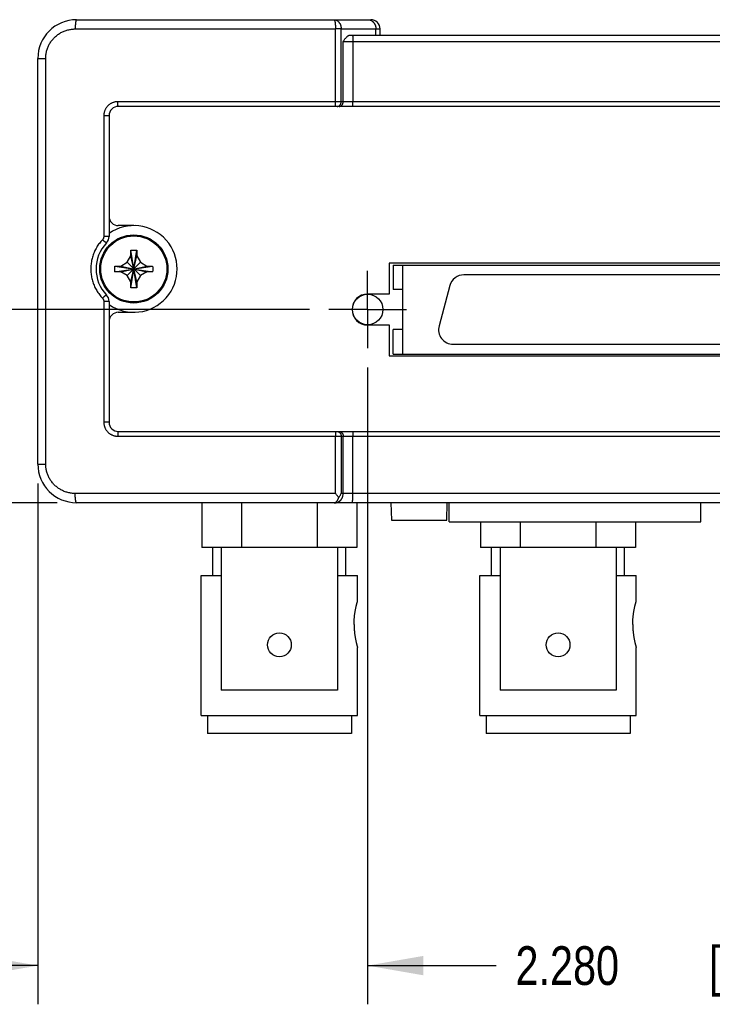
# Model space of a CAD drawing. Header units: inches. Extents: x 0 to 34, y 0 to 22.
# Tile 18 of 21: x 17.2 to 19.4, y 17.1 to 20.2. Entities that reach past the tile are written whole.
import ezdxf

# ---------------------------------------------------------------- set-up
doc = ezdxf.new("R2010")
doc.units = ezdxf.units.IN
doc.header["$LTSCALE"] = 1.87
doc.header["$MEASUREMENT"] = 0
doc.linetypes.add('CENTER', pattern=[0.6, 0.375, -0.075, 0.075, -0.075])
doc.layers.get('0').update_dxf_attribs({"linetype": 'CONTINUOUS'})
doc.layers.add('DEFAULT_1', color=7, linetype='CENTER')
doc.layers.add('DIMENSIONS', color=7, linetype='CONTINUOUS')
doc.styles.get("Standard").update_dxf_attribs({"font": 'txt', "width": 0.8})
doc.dimstyles.new('DIMSTYLE_2', dxfattribs={"dimtxt": 0.125, "dimasz": 0.18, "dimexe": 0.18, "dimexo": 0.0625, "dimgap": 0.09, "dimtad": 0, "dimtih": 1, "dimtoh": 1, "dimdec": 3, "dimzin": 4, "dimdsep": 46, "dimtxsty": 'STANDARD', "dimblk": '_FILLED', "dimblk1": '_FILLED', "dimblk2": '_FILLED', "dimcen": 0.09, "dimadec": 0, "dimazin": 0, "dimtp": 0.01, "dimtm": 0.01, "dimtfac": 1, "dimtdec": 3, "dimtofl": 0, "dimtmove": 0, "dimatfit": 3, "dimldrblk": '_FILLED', "dimfxl": 1, "dimtolj": 1, "dimtzin": 4, "dimarcsym": 0})

# ---------------------------------------------------------------- blocks, each defined once
blk = doc.blocks.new('_FILLED')
at = {"color": 0, "linetype": 'BYBLOCK'}
blk.add_solid([(0, 0), (-1, 0.174), (-1, -0.174)], dxfattribs=at)
blk = doc.blocks.new('*D25')
at = {"layer": 'DIMENSIONS', "color": 2, "linetype": 'CONTINUOUS'}
for p, q in [((18.3064, 19.1236), (18.3064, 17.0674)), ((17.2414, 18.7497), (17.2414, 17.0674)), ((17.2414, 17.1924), (16.8697, 17.1924)), ((18.3064, 17.1924), (18.6664, 17.1924))]:
    blk.add_line(p, q, dxfattribs=at)
at = {"layer": 'DIMENSIONS', "color": 2, "linetype": 'CONTINUOUS', "xscale": 0.18, "yscale": 0.18, "zscale": 0.18}
blk.add_blockref('_FILLED', (17.2414, 17.1924), dxfattribs=at)
at = {"layer": 'DIMENSIONS', "color": 2, "linetype": 'CONTINUOUS', "xscale": 0.18, "yscale": 0.18, "zscale": 0.18, "rotation": 180}
blk.add_blockref('_FILLED', (18.3064, 17.1924), dxfattribs=at)
at = {"layer": 'DIMENSIONS', "color": 2, "linetype": 'CONTINUOUS', "width": 0.8}
for s, p in [('1.065', (15.4822, 17.1299)), ('[', (16.1072, 17.1299)), ('27.05', (16.2072, 17.1299)), (']', (16.7072, 17.1299))]:
    blk.add_text(s, height=0.125, dxfattribs=at).set_placement(p)
blk = doc.blocks.new('*D26')
at = {"layer": 'DIMENSIONS', "color": 2, "linetype": 'CONTINUOUS'}
for p, q in [((18.3064, 19.1236), (18.3064, 17.0674)), ((20.5864, 19.1236), (20.5864, 17.0674)), ((18.3064, 17.1924), (18.7214, 17.1924)), ((20.5864, 17.1924), (20.1714, 17.1924))]:
    blk.add_line(p, q, dxfattribs=at)
at = {"layer": 'DIMENSIONS', "color": 2, "linetype": 'CONTINUOUS', "xscale": 0.18, "yscale": 0.18, "zscale": 0.18, "rotation": 180}
blk.add_blockref('_FILLED', (18.3064, 17.1924), dxfattribs=at)
at = {"layer": 'DIMENSIONS', "color": 2, "linetype": 'CONTINUOUS', "xscale": 0.18, "yscale": 0.18, "zscale": 0.18}
blk.add_blockref('_FILLED', (20.5864, 17.1924), dxfattribs=at)
at = {"layer": 'DIMENSIONS', "color": 2, "linetype": 'CONTINUOUS', "width": 0.8}
for s, p in [('2.280', (18.7839, 17.1299)), ('[', (19.4089, 17.1299)), ('57.91', (19.5089, 17.1299)), (']', (20.0089, 17.1299))]:
    blk.add_text(s, height=0.125, dxfattribs=at).set_placement(p)
blk = doc.blocks.new('*D27')
at = {"layer": 'DIMENSIONS', "color": 2, "linetype": 'CONTINUOUS'}
for p, q in [((16.4914, 19.3112), (16.4914, 19.6712)), ((18.1188, 19.3112), (16.3664, 19.3112)), ((17.3039, 18.6872), (16.3664, 18.6872)), ((16.4914, 18.6872), (16.4914, 18.3272))]:
    blk.add_line(p, q, dxfattribs=at)
at = {"layer": 'DIMENSIONS', "color": 2, "linetype": 'CONTINUOUS', "xscale": 0.18, "yscale": 0.18, "zscale": 0.18}
for p, rotation in [((16.4914, 19.3112), 270), ((16.4914, 18.6872), 90)]:
    blk.add_blockref('_FILLED', p, dxfattribs=dict(at, rotation=rotation))
at = {"layer": 'DIMENSIONS', "color": 2, "linetype": 'CONTINUOUS', "width": 0.8}
for s, p in [('.624', (15.8789, 18.9367)), ('[', (16.4039, 18.9367)), ('15.85', (16.5039, 18.9367)), (']', (17.0039, 18.9367))]:
    blk.add_text(s, height=0.125, dxfattribs=at).set_placement(p)

msp = doc.modelspace()

# ---------------------------------------------------------------- linework, layer by layer
at = {"color": 7, "linetype": 'CONTINUOUS'}
for p, q in [((17.3664, 20.2472), (18.3167, 20.2472)), ((17.3622, 20.2172), (18.2026, 20.2172)), ((18.2026, 19.9822), (18.2026, 20.2172)), ((18.2211, 19.9822), (18.2211, 20.2172)), ((18.2211, 20.2172), (18.3467, 20.2172)), ((18.2499, 20.1972), (20.643, 20.1972)), ((18.3333, 20.1972), (18.3333, 20.2172)), ((18.3467, 20.1972), (18.3467, 20.2172)), ((18.2275, 19.9822), (18.2275, 20.1772)), ((18.2275, 20.1772), (20.6653, 20.1772)), ((18.259, 20.1772), (18.259, 19.9822)), ((17.2414, 18.8122), (17.2414, 20.1222)), ((17.2414, 20.1222), (17.2669, 20.1222)), ((17.2669, 18.8122), (17.2669, 20.1222)), ((21.3933, 19.9822), (17.4995, 19.9822)), ((17.4544, 19.9372), (17.4544, 19.5471)), ((17.4714, 19.9372), (17.4544, 19.9372)), ((17.4714, 19.9372), (17.4714, 19.5471)), ((21.3914, 19.9672), (17.5014, 19.9672)), ((17.5514, 19.5822), (17.5014, 19.5822)), ((17.4714, 19.5471), (17.4544, 19.5471)), ((17.5419, 19.3813), (17.5609, 19.503)), ((17.5609, 19.3813), (17.5419, 19.503)), ((17.5419, 19.4842), (17.5419, 19.5024)), ((17.5609, 19.5024), (17.5609, 19.4842)), ((17.5094, 19.4517), (17.53, 19.4636)), ((17.53, 19.4636), (17.5419, 19.4842)), ((17.53, 19.4208), (17.5728, 19.4636)), ((17.5728, 19.4208), (17.53, 19.4636)), ((17.5419, 19.4002), (17.5609, 19.4842)), ((17.5609, 19.4002), (17.5419, 19.4842)), ((17.5609, 19.4842), (17.5728, 19.4636)), ((17.5728, 19.4636), (17.5934, 19.4517)), ((18.3764, 19.4612), (18.3764, 19.3612)), ((20.5164, 19.4612), (18.3764, 19.4612)), ((17.4906, 19.4516), (17.6123, 19.4327)), ((17.4906, 19.4327), (17.6123, 19.4516)), ((17.4911, 19.4517), (17.5094, 19.4517)), ((17.5094, 19.4327), (17.4911, 19.4327)), ((17.5094, 19.4517), (17.5934, 19.4327)), ((17.5094, 19.4327), (17.5934, 19.4517)), ((17.53, 19.4208), (17.5094, 19.4327)), ((17.5934, 19.4327), (17.5728, 19.4208)), ((17.5934, 19.4517), (17.6117, 19.4517)), ((17.6117, 19.4327), (17.5934, 19.4327)), ((18.3892, 19.4549), (18.3892, 19.3761)), ((18.3892, 19.4549), (20.5038, 19.4549)), ((18.4207, 19.1675), (18.4207, 19.4549)), ((17.5419, 19.4002), (17.53, 19.4208)), ((17.5419, 19.3819), (17.5419, 19.4002)), ((17.5728, 19.4208), (17.5609, 19.4002)), ((17.5609, 19.4002), (17.5609, 19.3819)), ((20.2755, 19.4234), (18.6175, 19.4234)), ((18.4207, 19.3761), (18.3892, 19.3761)), ((18.5719, 19.3883), (18.5371, 19.2584)), ((17.4544, 19.3373), (17.4544, 18.9472)), ((17.4714, 19.3373), (17.4544, 19.3373)), ((17.4714, 19.3373), (17.4714, 18.9472)), ((18.3764, 19.3612), (18.3064, 19.3612)), ((17.5014, 19.3022), (17.5514, 19.3022)), ((18.3064, 19.2612), (18.3764, 19.2612)), ((18.3764, 19.2612), (18.3764, 19.1612)), ((18.3892, 19.1675), (18.3892, 19.2462)), ((18.4207, 19.2462), (18.3892, 19.2462)), ((18.5827, 19.199), (20.3103, 19.199)), ((18.3764, 19.1612), (20.5164, 19.1612)), ((18.3892, 19.1675), (20.5038, 19.1675)), ((17.4714, 18.9472), (17.4544, 18.9472)), ((17.4995, 18.9022), (21.3933, 18.9022)), ((17.5014, 18.9172), (21.3914, 18.9172)), ((18.2026, 18.7172), (18.2026, 18.9022)), ((18.2211, 18.9022), (18.2211, 18.7172)), ((18.2275, 18.7172), (18.2275, 18.9022)), ((18.259, 18.7172), (18.259, 18.9022)), ((17.2414, 18.8122), (17.2669, 18.8122)), ((18.2026, 18.7172), (17.3622, 18.7172)), ((20.6717, 18.7172), (18.2211, 18.7172)), ((21.5264, 18.6872), (17.3664, 18.6872)), ((17.7715, 18.6872), (17.7715, 18.5424)), ((17.8991, 18.6872), (17.8991, 18.5424)), ((18.1439, 18.6872), (18.1439, 18.5424)), ((18.2715, 18.6872), (18.2715, 18.5424)), ((18.3816, 18.6872), (18.3831, 18.6314)), ((18.5621, 18.6314), (18.5634, 18.6872)), ((18.5699, 18.6252), (18.5699, 18.6872)), ((19.3829, 18.6252), (19.3829, 18.6872)), ((18.3831, 18.6314), (18.5621, 18.6314)), ((18.5699, 18.6252), (19.3829, 18.6252)), ((18.6715, 18.6252), (18.6715, 18.5424)), ((18.7991, 18.6252), (18.7991, 18.5424)), ((19.0439, 18.6252), (19.0439, 18.5424)), ((19.1715, 18.6252), (19.1715, 18.5424)), ((18.2715, 18.5424), (17.7715, 18.5424)), ((17.8065, 18.4524), (17.8065, 18.5424)), ((17.834, 18.5424), (17.834, 18.0824)), ((18.209, 18.5424), (18.209, 18.0824)), ((18.2365, 18.4524), (18.2365, 18.5424)), ((19.1715, 18.5424), (18.6715, 18.5424)), ((18.7065, 18.4524), (18.7065, 18.5424)), ((18.734, 18.5424), (18.734, 18.0824)), ((19.109, 18.5424), (19.109, 18.0824)), ((19.1365, 18.4524), (19.1365, 18.5424)), ((17.769, 18.0004), (17.769, 18.4524)), ((17.769, 18.4524), (17.834, 18.4524)), ((18.209, 18.4524), (18.274, 18.4524)), ((18.274, 18.3694), (18.274, 18.4524)), ((18.669, 18.0004), (18.669, 18.4524)), ((18.669, 18.4524), (18.734, 18.4524)), ((19.109, 18.4524), (19.174, 18.4524)), ((19.174, 18.3694), (19.174, 18.4524)), ((18.274, 18.0004), (18.274, 18.2194)), ((19.174, 18.0004), (19.174, 18.2194)), ((18.209, 18.0824), (17.834, 18.0824)), ((19.109, 18.0824), (18.734, 18.0824)), ((17.769, 18.0004), (18.274, 18.0004)), ((17.789, 18.0004), (17.789, 17.9424)), ((18.254, 18.0004), (18.254, 17.9424)), ((18.669, 18.0004), (19.174, 18.0004)), ((18.689, 18.0004), (18.689, 17.9424)), ((19.154, 18.0004), (19.154, 17.9424)), ((18.254, 17.9424), (17.789, 17.9424)), ((19.154, 17.9424), (18.689, 17.9424))]:
    msp.add_line(p, q, dxfattribs=at)
for centre, radius in [((17.5514, 19.4422), 0.11), ((17.5514, 19.4422), 0.1095), ((17.5514, 19.4422), 0.1067), ((18.3066, 19.3112), 0.0492), ((18.0215, 18.2284), 0.0385), ((18.9215, 18.2284), 0.0385)]:
    msp.add_circle(centre, radius, dxfattribs=at)
for centre, radius, start, end in [((17.3664, 20.1222), 0.125, 90, 180), ((18.3167, 20.2172), 0.03, 0, 90), ((17.5014, 19.9372), 0.03, 90, 180), ((17.5014, 19.6122), 0.03, 180, 270), ((17.5514, 19.4422), 0.14, 235.1501, 124.8499), ((17.5514, 19.4422), 0.122, 136.3595, 223.6405), ((17.4414, 19.5471), 0.03, 316.3595, 360), ((18.6175, 19.3761), 0.0472, 90, 165), ((17.4414, 19.3373), 0.03, 0, 43.6405), ((18.3064, 19.3112), 0.05, 90, 270), ((17.5014, 19.2722), 0.03, 90, 180), ((18.5827, 19.2462), 0.0472, 165, 270), ((17.5014, 18.9472), 0.03, 180, 270), ((17.3664, 18.8122), 0.125, 180, 270)]:
    msp.add_arc(centre, radius, start, end, dxfattribs=at)
for points, knots in [([(17.3664, 20.2472), (17.3663, 20.2472), (17.366, 20.2471), (17.3657, 20.2467), (17.3653, 20.2462), (17.365, 20.2455), (17.3647, 20.2446), (17.3644, 20.2435), (17.3641, 20.2422), (17.3638, 20.2408), (17.3635, 20.2392), (17.3633, 20.2374), (17.3631, 20.2355), (17.3629, 20.2335), (17.3627, 20.2314), (17.3625, 20.2292), (17.3624, 20.2269), (17.3623, 20.2245), (17.3622, 20.2221), (17.3622, 20.2196), (17.3622, 20.218), (17.3622, 20.2172)], [0, 0, 0, 0, 0.011781, 0.026778, 0.046647, 0.072019, 0.103085, 0.139828, 0.182112, 0.229726, 0.282396, 0.339803, 0.401585, 0.467342, 0.536647, 0.609043, 0.68405, 0.761169, 0.839886, 0.919674, 1, 1, 1, 1]), ([(18.1982, 20.2472), (18.1988, 20.2472), (18.2001, 20.2471), (18.202, 20.2468), (18.2039, 20.2462), (18.2057, 20.2455), (18.2075, 20.2446), (18.2092, 20.2435), (18.2108, 20.2422), (18.2123, 20.2408), (18.2138, 20.2391), (18.2151, 20.2374), (18.2163, 20.2355), (18.2174, 20.2334), (18.2184, 20.2313), (18.2192, 20.2291), (18.2199, 20.2268), (18.2204, 20.2244), (18.2208, 20.222), (18.221, 20.2196), (18.2211, 20.218), (18.2211, 20.2172)], [0, 0, 0, 0, 0.046126, 0.09207, 0.138497, 0.185567, 0.233399, 0.282074, 0.331758, 0.382566, 0.434542, 0.487588, 0.541661, 0.596706, 0.652645, 0.709364, 0.766749, 0.824673, 0.882962, 0.941451, 1, 1, 1, 1]), ([(18.1982, 20.2472), (18.1983, 20.2472), (18.1986, 20.2471), (18.199, 20.2467), (18.1993, 20.2462), (18.1996, 20.2455), (18.2, 20.2445), (18.2003, 20.2434), (18.2006, 20.2421), (18.2009, 20.2407), (18.2012, 20.2391), (18.2015, 20.2373), (18.2017, 20.2354), (18.2019, 20.2334), (18.2021, 20.2313), (18.2022, 20.2291), (18.2024, 20.2268), (18.2025, 20.2244), (18.2025, 20.222), (18.2026, 20.2196), (18.2026, 20.218), (18.2026, 20.2172)], [0, 0, 0, 0, 0.01241, 0.028313, 0.048753, 0.07458, 0.106135, 0.143451, 0.186309, 0.234426, 0.287492, 0.345174, 0.407082, 0.472785, 0.541842, 0.613806, 0.688199, 0.764521, 0.842269, 0.920936, 1, 1, 1, 1]), ([(18.3073, 20.2472), (18.308, 20.2472), (18.3094, 20.2471), (18.3116, 20.2468), (18.3137, 20.2463), (18.3157, 20.2456), (18.3177, 20.2447), (18.3197, 20.2436), (18.3215, 20.2423), (18.3233, 20.2409), (18.3249, 20.2392), (18.3264, 20.2375), (18.3278, 20.2356), (18.3291, 20.2336), (18.3302, 20.2314), (18.3311, 20.2292), (18.3319, 20.2269), (18.3325, 20.2245), (18.3329, 20.2221), (18.3332, 20.2196), (18.3333, 20.218), (18.3333, 20.2172)], [0, 0, 0, 0, 0.048804, 0.097718, 0.146849, 0.196297, 0.246149, 0.296483, 0.34736, 0.398822, 0.450898, 0.503597, 0.556912, 0.610819, 0.665281, 0.720243, 0.775643, 0.831404, 0.887444, 0.943674, 1, 1, 1, 1]), ([(17.2669, 20.1222), (17.2669, 20.1241), (17.267, 20.128), (17.2676, 20.1339), (17.2685, 20.1398), (17.2698, 20.1456), (17.2714, 20.1513), (17.2734, 20.1569), (17.2758, 20.1624), (17.2785, 20.1677), (17.2815, 20.1728), (17.2848, 20.1778), (17.2885, 20.1825), (17.2924, 20.187), (17.2967, 20.1912), (17.3012, 20.1952), (17.3059, 20.1989), (17.3109, 20.2023), (17.316, 20.2053), (17.3214, 20.2081), (17.3269, 20.2105), (17.3326, 20.2125), (17.3384, 20.2142), (17.3443, 20.2155), (17.3502, 20.2165), (17.3562, 20.217), (17.3602, 20.2172), (17.3622, 20.2172)], [0, 0, 0, 0, 0.039355, 0.078891, 0.118558, 0.158306, 0.198088, 0.237863, 0.277642, 0.317451, 0.357314, 0.397235, 0.43721, 0.477234, 0.517304, 0.557411, 0.59755, 0.637722, 0.677942, 0.718228, 0.758591, 0.799002, 0.839412, 0.879769, 0.920023, 0.960119, 1, 1, 1, 1]), ([(18.2211, 20.2172), (18.2207, 20.2172), (18.22, 20.2172), (18.2189, 20.2172), (18.2176, 20.2172), (18.2163, 20.2172), (18.2148, 20.2172), (18.2132, 20.2172), (18.2116, 20.2172), (18.2098, 20.2172), (18.2081, 20.2172), (18.2063, 20.2172), (18.2044, 20.2172), (18.2032, 20.2172), (18.2026, 20.2172)], [0, 0, 0, 0, 0.053777, 0.115014, 0.183216, 0.257806, 0.338152, 0.423576, 0.513352, 0.606721, 0.702892, 0.801051, 0.900366, 1, 1, 1, 1]), ([(18.2275, 20.1772), (18.2285, 20.1785), (18.2303, 20.1811), (18.233, 20.1847), (18.2355, 20.1878), (18.2378, 20.1904), (18.2399, 20.1925), (18.2419, 20.1941), (18.2437, 20.1953), (18.2453, 20.1961), (18.2469, 20.1967), (18.2484, 20.1971), (18.2494, 20.1972), (18.2499, 20.1972)], [0, 0, 0, 0, 0.161749, 0.307627, 0.436447, 0.547743, 0.642497, 0.723011, 0.791809, 0.851696, 0.904968, 0.953711, 1, 1, 1, 1]), ([(18.2574, 20.1972), (18.2574, 20.1972), (18.2576, 20.197), (18.2577, 20.1968), (18.2578, 20.1963), (18.258, 20.1958), (18.2581, 20.195), (18.2582, 20.1941), (18.2583, 20.1931), (18.2585, 20.1919), (18.2586, 20.1906), (18.2587, 20.1892), (18.2587, 20.1877), (18.2588, 20.186), (18.2589, 20.1844), (18.2589, 20.1826), (18.2589, 20.1808), (18.259, 20.179), (18.259, 20.1778), (18.259, 20.1772)], [0, 0, 0, 0, 0.008372, 0.022893, 0.044977, 0.074828, 0.112342, 0.157273, 0.20928, 0.267946, 0.33279, 0.403272, 0.478801, 0.558743, 0.642422, 0.72913, 0.818134, 0.90868, 1, 1, 1, 1]), ([(17.4995, 19.9822), (17.4984, 19.9822), (17.4961, 19.9821), (17.4927, 19.9817), (17.4894, 19.9811), (17.4861, 19.9802), (17.4829, 19.979), (17.4798, 19.9777), (17.4768, 19.9761), (17.4739, 19.9742), (17.4712, 19.9722), (17.4686, 19.97), (17.4663, 19.9676), (17.4641, 19.965), (17.4621, 19.9623), (17.4603, 19.9595), (17.4587, 19.9565), (17.4574, 19.9534), (17.4563, 19.9502), (17.4555, 19.947), (17.4549, 19.9437), (17.4545, 19.9404), (17.4544, 19.9382), (17.4544, 19.9372)], [0, 0, 0, 0, 0.047942, 0.096034, 0.144189, 0.192321, 0.240385, 0.288398, 0.336376, 0.38432, 0.432224, 0.480062, 0.527797, 0.575423, 0.622996, 0.67058, 0.718195, 0.765766, 0.813205, 0.860426, 0.907348, 0.953895, 1, 1, 1, 1]), ([(17.5014, 19.9672), (17.5013, 19.9672), (17.5012, 19.9672), (17.501, 19.9675), (17.5008, 19.9678), (17.5007, 19.9683), (17.5005, 19.969), (17.5003, 19.9697), (17.5002, 19.9706), (17.5, 19.9716), (17.4999, 19.9727), (17.4998, 19.9739), (17.4997, 19.9751), (17.4996, 19.9764), (17.4996, 19.9778), (17.4995, 19.9792), (17.4995, 19.9807), (17.4995, 19.9817), (17.4995, 19.9822)], [0, 0, 0, 0, 0.013039, 0.031559, 0.05768, 0.091956, 0.134403, 0.184791, 0.242739, 0.307759, 0.379273, 0.456628, 0.539107, 0.625941, 0.716312, 0.809369, 0.904231, 1, 1, 1, 1]), ([(18.2035, 19.9672), (18.2034, 19.9672), (18.2033, 19.9673), (18.2033, 19.9675), (18.2032, 19.9679), (18.2031, 19.9683), (18.203, 19.969), (18.203, 19.9697), (18.2029, 19.9706), (18.2028, 19.9716), (18.2028, 19.9727), (18.2027, 19.9739), (18.2027, 19.9751), (18.2027, 19.9764), (18.2026, 19.9778), (18.2026, 19.9792), (18.2026, 19.9807), (18.2026, 19.9817), (18.2026, 19.9822)], [0, 0, 0, 0, 0.00731, 0.022638, 0.046948, 0.080232, 0.122252, 0.172643, 0.230942, 0.296602, 0.369001, 0.447449, 0.531197, 0.619442, 0.711338, 0.806006, 0.902535, 1, 1, 1, 1]), ([(18.2081, 19.9672), (18.2085, 19.9672), (18.2093, 19.9672), (18.2106, 19.9674), (18.2118, 19.9678), (18.2131, 19.9683), (18.2142, 19.9689), (18.2153, 19.9697), (18.2163, 19.9706), (18.2173, 19.9715), (18.2181, 19.9726), (18.2189, 19.9738), (18.2195, 19.9751), (18.2201, 19.9764), (18.2205, 19.9778), (18.2208, 19.9792), (18.221, 19.9807), (18.2211, 19.9817), (18.2211, 19.9822)], [0, 0, 0, 0, 0.057961, 0.116107, 0.174612, 0.233636, 0.293313, 0.353749, 0.415018, 0.477159, 0.540176, 0.60404, 0.668693, 0.734048, 0.799993, 0.866398, 0.933119, 1, 1, 1, 1]), ([(18.2145, 19.9672), (18.2149, 19.9672), (18.2158, 19.9672), (18.217, 19.9674), (18.2183, 19.9678), (18.2195, 19.9683), (18.2206, 19.9689), (18.2217, 19.9697), (18.2228, 19.9706), (18.2237, 19.9715), (18.2246, 19.9726), (18.2253, 19.9738), (18.226, 19.9751), (18.2265, 19.9764), (18.227, 19.9778), (18.2273, 19.9792), (18.2275, 19.9807), (18.2275, 19.9817), (18.2275, 19.9822)], [0, 0, 0, 0, 0.057961, 0.116107, 0.174612, 0.233636, 0.293313, 0.353749, 0.415018, 0.477159, 0.540176, 0.60404, 0.668693, 0.734048, 0.799993, 0.866398, 0.933119, 1, 1, 1, 1]), ([(18.2578, 19.9672), (18.2578, 19.9672), (18.2579, 19.9673), (18.258, 19.9675), (18.2581, 19.9678), (18.2582, 19.9683), (18.2584, 19.969), (18.2584, 19.9697), (18.2585, 19.9706), (18.2586, 19.9716), (18.2587, 19.9727), (18.2588, 19.9739), (18.2588, 19.9751), (18.2589, 19.9764), (18.2589, 19.9778), (18.2589, 19.9792), (18.259, 19.9807), (18.259, 19.9817), (18.259, 19.9822)], [0, 0, 0, 0, 0.009038, 0.025193, 0.049944, 0.083458, 0.125564, 0.175932, 0.234121, 0.299598, 0.371752, 0.449902, 0.533307, 0.621174, 0.712663, 0.8069, 0.902986, 1, 1, 1, 1]), ([(17.4503, 19.5367), (17.4485, 19.5348), (17.445, 19.531), (17.4402, 19.5249), (17.4356, 19.5186), (17.4315, 19.5121), (17.4277, 19.5053), (17.4244, 19.4984), (17.4214, 19.4912), (17.4188, 19.4839), (17.4167, 19.4765), (17.4149, 19.469), (17.4137, 19.4614), (17.4128, 19.4537), (17.4124, 19.446), (17.4124, 19.4383), (17.4128, 19.4306), (17.4137, 19.4229), (17.415, 19.4153), (17.4167, 19.4078), (17.4188, 19.4004), (17.4214, 19.3931), (17.4244, 19.386), (17.4277, 19.379), (17.4315, 19.3722), (17.4357, 19.3657), (17.4402, 19.3594), (17.445, 19.3533), (17.4485, 19.3495), (17.4503, 19.3476)], [0, 0, 0, 0, 0.037161, 0.074338, 0.111498, 0.148616, 0.185699, 0.222757, 0.259787, 0.29679, 0.333771, 0.370734, 0.407682, 0.44462, 0.481551, 0.518479, 0.55541, 0.592347, 0.629295, 0.666256, 0.703236, 0.740238, 0.777267, 0.814323, 0.851406, 0.888523, 0.925678, 0.962848, 1, 1, 1, 1]), ([(17.4544, 19.5471), (17.4544, 19.5466), (17.4544, 19.5457), (17.4542, 19.5443), (17.4539, 19.5429), (17.4534, 19.5415), (17.4528, 19.5402), (17.4521, 19.5389), (17.4512, 19.5378), (17.4506, 19.537), (17.4503, 19.5367)], [0, 0, 0, 0, 0.121881, 0.246217, 0.372258, 0.499208, 0.626257, 0.752593, 0.877423, 1, 1, 1, 1]), ([(17.4631, 19.5264), (17.4631, 19.5263), (17.4629, 19.5263), (17.4627, 19.5264), (17.4623, 19.5265), (17.4619, 19.5268), (17.4614, 19.5271), (17.4607, 19.5276), (17.46, 19.5281), (17.4592, 19.5287), (17.4584, 19.5294), (17.4575, 19.5301), (17.4565, 19.5309), (17.4555, 19.5318), (17.4545, 19.5327), (17.4535, 19.5337), (17.4524, 19.5347), (17.4513, 19.5357), (17.4506, 19.5364), (17.4503, 19.5367)], [0, 0, 0, 0, 0.00916, 0.024376, 0.047204, 0.07789, 0.11632, 0.162215, 0.215187, 0.274761, 0.340389, 0.411457, 0.487296, 0.567191, 0.650384, 0.736084, 0.823475, 0.911727, 1, 1, 1, 1]), ([(17.5419, 19.503), (17.5435, 19.5031), (17.5467, 19.5031), (17.5514, 19.5032), (17.5561, 19.5031), (17.5593, 19.5031), (17.5609, 19.503)], [0, 0, 0, 0, 0.249818, 0.5, 0.750182, 1, 1, 1, 1]), ([(17.5419, 19.5024), (17.5419, 19.5025), (17.5419, 19.5026), (17.5419, 19.5028), (17.5419, 19.5029), (17.5419, 19.503)], [0, 0, 0, 0, 0.333592, 0.666883, 1, 1, 1, 1]), ([(17.5609, 19.503), (17.5609, 19.5029), (17.5609, 19.5028), (17.5609, 19.5026), (17.5609, 19.5025), (17.5609, 19.5024)], [0, 0, 0, 0, 0.333117, 0.66645, 1, 1, 1, 1]), ([(17.4904, 19.4422), (17.4904, 19.4432), (17.4904, 19.4453), (17.4905, 19.4485), (17.4905, 19.4506), (17.4906, 19.4516)], [0, 0, 0, 0, 0.333651, 0.66705, 1, 1, 1, 1]), ([(17.4906, 19.4327), (17.4905, 19.4337), (17.4905, 19.4358), (17.4904, 19.439), (17.4904, 19.4411), (17.4904, 19.4422)], [0, 0, 0, 0, 0.332959, 0.666356, 1, 1, 1, 1]), ([(17.4906, 19.4516), (17.4906, 19.4516), (17.4908, 19.4516), (17.4909, 19.4517), (17.4911, 19.4517), (17.4911, 19.4517)], [0, 0, 0, 0, 0.333117, 0.666389, 1, 1, 1, 1]), ([(17.4911, 19.4327), (17.4911, 19.4327), (17.4909, 19.4327), (17.4908, 19.4327), (17.4906, 19.4327), (17.4906, 19.4327)], [0, 0, 0, 0, 0.333611, 0.666883, 1, 1, 1, 1]), ([(17.6117, 19.4517), (17.6117, 19.4517), (17.6119, 19.4517), (17.6121, 19.4516), (17.6122, 19.4516), (17.6123, 19.4516)], [0, 0, 0, 0, 0.333611, 0.666883, 1, 1, 1, 1]), ([(17.6123, 19.4327), (17.6122, 19.4327), (17.6121, 19.4327), (17.6119, 19.4327), (17.6117, 19.4327), (17.6117, 19.4327)], [0, 0, 0, 0, 0.333117, 0.666389, 1, 1, 1, 1]), ([(17.6123, 19.4516), (17.6123, 19.4506), (17.6123, 19.4485), (17.6124, 19.4453), (17.6124, 19.4432), (17.6124, 19.4422)], [0, 0, 0, 0, 0.332959, 0.666356, 1, 1, 1, 1]), ([(17.6124, 19.4422), (17.6124, 19.4411), (17.6124, 19.439), (17.6123, 19.4358), (17.6123, 19.4337), (17.6123, 19.4327)], [0, 0, 0, 0, 0.333651, 0.66705, 1, 1, 1, 1]), ([(17.5419, 19.3813), (17.5419, 19.3814), (17.5419, 19.3815), (17.5419, 19.3817), (17.5419, 19.3818), (17.5419, 19.3819)], [0, 0, 0, 0, 0.333117, 0.66645, 1, 1, 1, 1]), ([(17.5609, 19.3813), (17.5593, 19.3813), (17.5561, 19.3812), (17.5514, 19.3811), (17.5467, 19.3812), (17.5435, 19.3813), (17.5419, 19.3813)], [0, 0, 0, 0, 0.249818, 0.5, 0.750182, 1, 1, 1, 1]), ([(17.5609, 19.3819), (17.5609, 19.3818), (17.5609, 19.3817), (17.5609, 19.3815), (17.5609, 19.3814), (17.5609, 19.3813)], [0, 0, 0, 0, 0.333592, 0.666883, 1, 1, 1, 1]), ([(17.4631, 19.358), (17.4631, 19.358), (17.4629, 19.358), (17.4627, 19.3579), (17.4623, 19.3578), (17.4619, 19.3575), (17.4614, 19.3572), (17.4607, 19.3568), (17.46, 19.3562), (17.4592, 19.3556), (17.4584, 19.3549), (17.4575, 19.3542), (17.4565, 19.3534), (17.4555, 19.3525), (17.4545, 19.3516), (17.4535, 19.3506), (17.4524, 19.3496), (17.4513, 19.3486), (17.4506, 19.348), (17.4503, 19.3476)], [0, 0, 0, 0, 0.00916, 0.024375, 0.047203, 0.077887, 0.116316, 0.162209, 0.215179, 0.274752, 0.340377, 0.411444, 0.487284, 0.567179, 0.650373, 0.736074, 0.823468, 0.911724, 1, 1, 1, 1]), ([(17.4503, 19.3476), (17.4506, 19.3473), (17.4512, 19.3466), (17.4521, 19.3454), (17.4528, 19.3442), (17.4534, 19.3428), (17.4539, 19.3415), (17.4542, 19.3401), (17.4544, 19.3387), (17.4544, 19.3377), (17.4544, 19.3373)], [0, 0, 0, 0, 0.122571, 0.247395, 0.373727, 0.500775, 0.627726, 0.753771, 0.878113, 1, 1, 1, 1]), ([(17.4544, 18.9472), (17.4544, 18.9461), (17.4545, 18.9439), (17.4549, 18.9406), (17.4555, 18.9373), (17.4563, 18.9341), (17.4574, 18.9309), (17.4588, 18.9278), (17.4603, 18.9248), (17.4621, 18.922), (17.4641, 18.9193), (17.4663, 18.9167), (17.4687, 18.9143), (17.4712, 18.9121), (17.4739, 18.9101), (17.4768, 18.9082), (17.4798, 18.9066), (17.4829, 18.9053), (17.4861, 18.9041), (17.4894, 18.9033), (17.4927, 18.9026), (17.4961, 18.9022), (17.4984, 18.9022), (17.4995, 18.9022)], [0, 0, 0, 0, 0.046296, 0.093007, 0.14006, 0.187368, 0.234846, 0.2824, 0.329941, 0.377454, 0.425003, 0.472648, 0.52039, 0.568192, 0.616036, 0.663929, 0.711878, 0.759869, 0.80789, 0.855948, 0.90403, 0.952071, 1, 1, 1, 1]), ([(17.5014, 18.9172), (17.5013, 18.9172), (17.5012, 18.9171), (17.501, 18.9168), (17.5008, 18.9165), (17.5007, 18.916), (17.5005, 18.9153), (17.5003, 18.9146), (17.5002, 18.9137), (17.5, 18.9127), (17.4999, 18.9116), (17.4998, 18.9105), (17.4997, 18.9092), (17.4996, 18.9079), (17.4996, 18.9065), (17.4995, 18.9051), (17.4995, 18.9036), (17.4995, 18.9026), (17.4995, 18.9022)], [0, 0, 0, 0, 0.013039, 0.031559, 0.05768, 0.091956, 0.134403, 0.184791, 0.242739, 0.307759, 0.379273, 0.456628, 0.539107, 0.625941, 0.716312, 0.809369, 0.904231, 1, 1, 1, 1]), ([(18.2035, 18.9172), (18.2034, 18.9172), (18.2033, 18.917), (18.2033, 18.9168), (18.2032, 18.9165), (18.2031, 18.916), (18.203, 18.9153), (18.203, 18.9146), (18.2029, 18.9137), (18.2028, 18.9127), (18.2028, 18.9116), (18.2027, 18.9105), (18.2027, 18.9092), (18.2027, 18.9079), (18.2026, 18.9065), (18.2026, 18.9051), (18.2026, 18.9036), (18.2026, 18.9026), (18.2026, 18.9022)], [0, 0, 0, 0, 0.00731, 0.022638, 0.046948, 0.080232, 0.122252, 0.172643, 0.230942, 0.296602, 0.369001, 0.447449, 0.531197, 0.619442, 0.711338, 0.806006, 0.902535, 1, 1, 1, 1]), ([(18.2081, 18.9172), (18.2085, 18.9172), (18.2093, 18.9171), (18.2106, 18.9169), (18.2118, 18.9165), (18.2131, 18.916), (18.2142, 18.9154), (18.2153, 18.9146), (18.2163, 18.9138), (18.2173, 18.9128), (18.2181, 18.9117), (18.2189, 18.9105), (18.2195, 18.9092), (18.2201, 18.9079), (18.2205, 18.9065), (18.2208, 18.9051), (18.221, 18.9036), (18.2211, 18.9026), (18.2211, 18.9022)], [0, 0, 0, 0, 0.057961, 0.116107, 0.174612, 0.233636, 0.293313, 0.353749, 0.415018, 0.477159, 0.540176, 0.60404, 0.668693, 0.734048, 0.799993, 0.866398, 0.933119, 1, 1, 1, 1]), ([(18.2145, 18.9172), (18.2149, 18.9172), (18.2158, 18.9171), (18.217, 18.9169), (18.2183, 18.9165), (18.2195, 18.916), (18.2206, 18.9154), (18.2217, 18.9146), (18.2228, 18.9138), (18.2237, 18.9128), (18.2246, 18.9117), (18.2253, 18.9105), (18.226, 18.9092), (18.2265, 18.9079), (18.227, 18.9065), (18.2273, 18.9051), (18.2275, 18.9036), (18.2275, 18.9026), (18.2275, 18.9022)], [0, 0, 0, 0, 0.057961, 0.116107, 0.174612, 0.233636, 0.293313, 0.353749, 0.415018, 0.477159, 0.540176, 0.60404, 0.668693, 0.734048, 0.799993, 0.866398, 0.933119, 1, 1, 1, 1]), ([(18.2578, 18.9172), (18.2578, 18.9172), (18.2579, 18.9171), (18.258, 18.9168), (18.2581, 18.9165), (18.2582, 18.916), (18.2584, 18.9153), (18.2584, 18.9146), (18.2585, 18.9137), (18.2586, 18.9127), (18.2587, 18.9116), (18.2588, 18.9105), (18.2588, 18.9092), (18.2589, 18.9079), (18.2589, 18.9065), (18.2589, 18.9051), (18.259, 18.9036), (18.259, 18.9026), (18.259, 18.9022)], [0, 0, 0, 0, 0.009038, 0.025193, 0.049944, 0.083458, 0.125564, 0.175932, 0.234121, 0.299598, 0.371752, 0.449902, 0.533307, 0.621174, 0.712663, 0.8069, 0.902986, 1, 1, 1, 1]), ([(17.3622, 18.7172), (17.3602, 18.7172), (17.3562, 18.7173), (17.3502, 18.7178), (17.3443, 18.7188), (17.3384, 18.7201), (17.3326, 18.7218), (17.3269, 18.7238), (17.3214, 18.7262), (17.316, 18.729), (17.3109, 18.732), (17.3059, 18.7354), (17.3012, 18.7391), (17.2967, 18.7431), (17.2924, 18.7473), (17.2885, 18.7518), (17.2848, 18.7566), (17.2815, 18.7615), (17.2785, 18.7666), (17.2758, 18.7719), (17.2734, 18.7774), (17.2714, 18.783), (17.2698, 18.7887), (17.2685, 18.7945), (17.2676, 18.8004), (17.267, 18.8063), (17.2669, 18.8102), (17.2669, 18.8122)], [0, 0, 0, 0, 0.039881, 0.079978, 0.120233, 0.16059, 0.200998, 0.241406, 0.281763, 0.322042, 0.362254, 0.402417, 0.442547, 0.482646, 0.522709, 0.562732, 0.60271, 0.642637, 0.682505, 0.722318, 0.7621, 0.801881, 0.84167, 0.881426, 0.921099, 0.960641, 1, 1, 1, 1]), ([(17.3664, 18.6872), (17.3663, 18.6872), (17.366, 18.6873), (17.3657, 18.6876), (17.3653, 18.6881), (17.365, 18.6888), (17.3647, 18.6897), (17.3644, 18.6908), (17.3641, 18.6921), (17.3638, 18.6935), (17.3635, 18.6951), (17.3633, 18.6969), (17.3631, 18.6988), (17.3629, 18.7008), (17.3627, 18.7029), (17.3625, 18.7051), (17.3624, 18.7074), (17.3623, 18.7098), (17.3622, 18.7122), (17.3622, 18.7147), (17.3622, 18.7163), (17.3622, 18.7172)], [0, 0, 0, 0, 0.011781, 0.026778, 0.046647, 0.072019, 0.103085, 0.139828, 0.182112, 0.229726, 0.282396, 0.339803, 0.401584, 0.467342, 0.536647, 0.609043, 0.68405, 0.761169, 0.839886, 0.919674, 1, 1, 1, 1]), ([(18.1982, 18.6872), (18.1987, 18.6872), (18.1997, 18.6872), (18.2012, 18.6876), (18.2027, 18.6882), (18.2041, 18.6891), (18.2055, 18.6902), (18.2068, 18.6914), (18.208, 18.6929), (18.2091, 18.6945), (18.2102, 18.6962), (18.2111, 18.6981), (18.2119, 18.7), (18.2126, 18.7021), (18.2131, 18.7034), (18.2132, 18.7042)], [0, 0, 0, 0, 0.062913, 0.1269, 0.192795, 0.261213, 0.332688, 0.407287, 0.484879, 0.565317, 0.648296, 0.733661, 0.820902, 0.9099, 1, 1, 1, 1]), ([(18.2015, 18.6872), (18.2022, 18.6872), (18.2037, 18.6872), (18.2058, 18.6875), (18.2079, 18.688), (18.21, 18.6888), (18.212, 18.6897), (18.2139, 18.6908), (18.2157, 18.692), (18.2175, 18.6935), (18.2191, 18.6951), (18.2207, 18.6968), (18.222, 18.6987), (18.2233, 18.7007), (18.2244, 18.7029), (18.2253, 18.7051), (18.2261, 18.7074), (18.2267, 18.7098), (18.2272, 18.7122), (18.2274, 18.7147), (18.2275, 18.7163), (18.2275, 18.7172)], [0, 0, 0, 0, 0.048804, 0.097718, 0.146849, 0.196297, 0.246149, 0.296483, 0.34736, 0.398822, 0.450898, 0.503597, 0.556912, 0.610819, 0.665281, 0.720243, 0.775643, 0.831404, 0.887444, 0.943674, 1, 1, 1, 1]), ([(18.2132, 18.7042), (18.2126, 18.7049), (18.2113, 18.7066), (18.2092, 18.7091), (18.2071, 18.7117), (18.2049, 18.7144), (18.2034, 18.7162), (18.2026, 18.7172)], [0, 0, 0, 0, 0.181848, 0.375637, 0.578631, 0.787729, 1, 1, 1, 1]), ([(18.2132, 18.7042), (18.2139, 18.7049), (18.2151, 18.7065), (18.2168, 18.709), (18.2184, 18.7117), (18.2198, 18.7144), (18.2207, 18.7162), (18.2211, 18.7172)], [0, 0, 0, 0, 0.196261, 0.396991, 0.599524, 0.801231, 1, 1, 1, 1]), ([(18.2566, 18.6872), (18.2567, 18.6872), (18.2568, 18.6873), (18.257, 18.6876), (18.2572, 18.6881), (18.2574, 18.6888), (18.2576, 18.6897), (18.2577, 18.6908), (18.2579, 18.6921), (18.2581, 18.6935), (18.2582, 18.6951), (18.2583, 18.6969), (18.2585, 18.6988), (18.2586, 18.7008), (18.2587, 18.7029), (18.2588, 18.7051), (18.2588, 18.7074), (18.2589, 18.7098), (18.2589, 18.7122), (18.259, 18.7147), (18.259, 18.7163), (18.259, 18.7172)], [0, 0, 0, 0, 0.007299, 0.019285, 0.037226, 0.061376, 0.091715, 0.128107, 0.170344, 0.218164, 0.271258, 0.329276, 0.391832, 0.458507, 0.528851, 0.602389, 0.678625, 0.75704, 0.837105, 0.918275, 1, 1, 1, 1]), ([(18.2626, 18.2944), (18.2626, 18.296), (18.2627, 18.2992), (18.2628, 18.304), (18.263, 18.3088), (18.2634, 18.3135), (18.2638, 18.3182), (18.2643, 18.3228), (18.2648, 18.3272), (18.2655, 18.3316), (18.2661, 18.3358), (18.2669, 18.3399), (18.2676, 18.3437), (18.2684, 18.3474), (18.2691, 18.3508), (18.2698, 18.3539), (18.2706, 18.3568), (18.2712, 18.3594), (18.2718, 18.3617), (18.2724, 18.3637), (18.2729, 18.3654), (18.2733, 18.3668), (18.2736, 18.3679), (18.2738, 18.3687), (18.2739, 18.3691), (18.274, 18.3694), (18.274, 18.3694)], [0, 0, 0, 0, 0.063149, 0.126277, 0.189036, 0.251274, 0.31287, 0.37347, 0.432877, 0.490898, 0.547096, 0.601189, 0.65293, 0.701882, 0.747799, 0.790448, 0.829496, 0.864809, 0.896244, 0.923612, 0.946874, 0.965979, 0.980848, 0.991482, 0.997872, 1, 1, 1, 1]), ([(19.1626, 18.2944), (19.1626, 18.296), (19.1627, 18.2992), (19.1628, 18.304), (19.163, 18.3088), (19.1634, 18.3135), (19.1638, 18.3182), (19.1643, 18.3228), (19.1648, 18.3272), (19.1655, 18.3316), (19.1661, 18.3358), (19.1669, 18.3399), (19.1676, 18.3437), (19.1684, 18.3474), (19.1691, 18.3508), (19.1698, 18.3539), (19.1706, 18.3568), (19.1712, 18.3594), (19.1718, 18.3617), (19.1724, 18.3637), (19.1729, 18.3654), (19.1733, 18.3668), (19.1736, 18.3679), (19.1738, 18.3687), (19.1739, 18.3691), (19.174, 18.3694), (19.174, 18.3694)], [0, 0, 0, 0, 0.063149, 0.126277, 0.189036, 0.251274, 0.31287, 0.37347, 0.432877, 0.490898, 0.547096, 0.601189, 0.65293, 0.701882, 0.747799, 0.790448, 0.829496, 0.864809, 0.896244, 0.923612, 0.946874, 0.965979, 0.980848, 0.991482, 0.997872, 1, 1, 1, 1]), ([(18.2626, 18.2944), (18.2626, 18.2928), (18.2627, 18.2896), (18.2628, 18.2848), (18.263, 18.28), (18.2634, 18.2753), (18.2638, 18.2707), (18.2643, 18.2661), (18.2648, 18.2616), (18.2655, 18.2572), (18.2661, 18.253), (18.2669, 18.249), (18.2676, 18.2451), (18.2684, 18.2415), (18.2691, 18.2381), (18.2698, 18.2349), (18.2706, 18.232), (18.2712, 18.2294), (18.2718, 18.2271), (18.2724, 18.2251), (18.2729, 18.2234), (18.2733, 18.222), (18.2736, 18.2209), (18.2738, 18.2201), (18.2739, 18.2198), (18.274, 18.2194), (18.274, 18.2194)], [0, 0, 0, 0, 0.063149, 0.126277, 0.189036, 0.251274, 0.31287, 0.37347, 0.432877, 0.490898, 0.547096, 0.601189, 0.65293, 0.701882, 0.747799, 0.790448, 0.829496, 0.864809, 0.896244, 0.923612, 0.946874, 0.965979, 0.980848, 0.991482, 0.997872, 1, 1, 1, 1]), ([(19.1626, 18.2944), (19.1626, 18.2928), (19.1627, 18.2896), (19.1628, 18.2848), (19.163, 18.28), (19.1634, 18.2753), (19.1638, 18.2707), (19.1643, 18.2661), (19.1648, 18.2616), (19.1655, 18.2572), (19.1661, 18.253), (19.1669, 18.249), (19.1676, 18.2451), (19.1684, 18.2415), (19.1691, 18.2381), (19.1698, 18.2349), (19.1706, 18.232), (19.1712, 18.2294), (19.1718, 18.2271), (19.1724, 18.2251), (19.1729, 18.2234), (19.1733, 18.222), (19.1736, 18.2209), (19.1738, 18.2201), (19.1739, 18.2198), (19.174, 18.2194), (19.174, 18.2194)], [0, 0, 0, 0, 0.063149, 0.126277, 0.189036, 0.251274, 0.31287, 0.37347, 0.432877, 0.490898, 0.547096, 0.601189, 0.65293, 0.701882, 0.747799, 0.790448, 0.829496, 0.864809, 0.896244, 0.923612, 0.946874, 0.965979, 0.980848, 0.991482, 0.997872, 1, 1, 1, 1])]:
    msp.add_open_spline(points, degree=3, knots=knots, dxfattribs=at)
at = {"layer": 'DEFAULT_1', "color": 7, "linetype": 'CENTER'}
for q in [(18.3064, 19.4363), (18.1813, 19.3112), (18.3064, 19.1861), (18.4315, 19.3112)]:
    msp.add_line((18.3064, 19.3112), q, dxfattribs=at)

# ---------------------------------------------------------------- dimensions: what is measured, and where the dimension line sits
at = {"layer": 'DIMENSIONS', "color": 2, "linetype": 'CONTINUOUS'}
dim = msp.add_linear_dim(base=(16.4914, 19.3112), p1=(17.3039, 18.6872), p2=(18.1188, 19.3112), angle=90, dimstyle='DIMSTYLE_2', dxfattribs=at)
dim.commit()
dim.dimension.update_dxf_attribs({"geometry": '*D27', "text_midpoint": (16.4914, 18.9992), "dimtype": 160})
for base, p1, p2, picture, middle in [((18.3064, 17.1924), (17.2414, 18.7497), (18.3064, 19.1236), '*D25', (16.1447, 17.1924)), ((20.5864, 17.1924), (18.3064, 19.1236), (20.5864, 19.1236), '*D26', (19.4464, 17.1924))]:
    dim = msp.add_linear_dim(base=base, p1=p1, p2=p2, dimstyle='DIMSTYLE_2', dxfattribs=at)
    dim.commit()
    dim.dimension.update_dxf_attribs({"geometry": picture, "text_midpoint": middle, "dimtype": 160})

doc.saveas('drawing.dxf')
